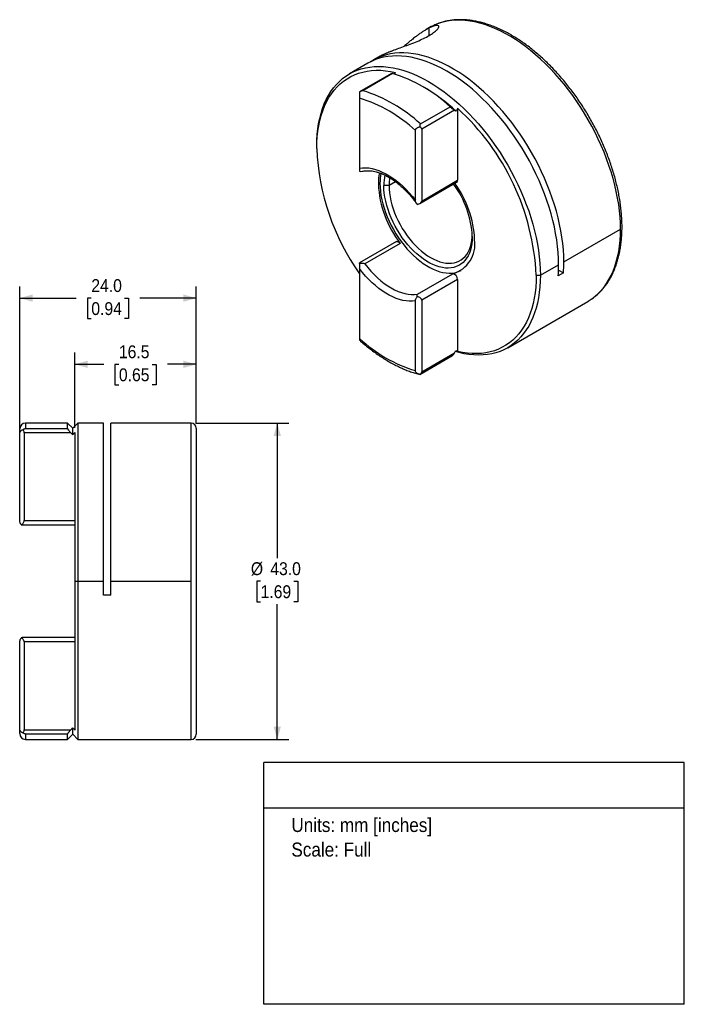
# Model space of a CAD drawing. Header units: millimetres. Extents: x 3 to 216, y 0 to 136.
# Tile 2 of 2: x 126 to 216, y 0 to 134. Entities that reach past the tile are written whole.
import ezdxf
from ezdxf.enums import TextEntityAlignment as Align

# ---------------------------------------------------------------- set-up
doc = ezdxf.new("R2010")
doc.units = ezdxf.units.MM
doc.header["$LTSCALE"] = 0.5
doc.linetypes.add('SLD-Solid', pattern=[0])
doc.layers.add('DIMENSIONS', color=140, linetype='SLD-Solid', lineweight=25)
doc.layers.add('TEXT', color=140, linetype='SLD-Solid', lineweight=25)
doc.layers.add('SLD-DEFPOINTS', color=7, linetype='Continuous', plot=False)
doc.layers.get('SLD-DEFPOINTS').off()
doc.styles.add('SLDTEXTSTYLE0', font='GOTHIC.TTF', dxfattribs={"width": 0.913})
doc.dimstyles.new('SLDDIMSTYLE1', dxfattribs={"dimtxt": 1.75, "dimasz": 1.75, "dimexe": 0, "dimexo": 0.0625, "dimgap": 0.4375, "dimtad": 0, "dimtih": 1, "dimtoh": 1, "dimdec": 1, "dimrnd": 1e-09, "dimzin": 4, "dimdsep": 46, "dimtxsty": 'SLDTEXTSTYLE0', "dimsah": 1, "dimcen": 0.09, "dimadec": 0, "dimazin": 1, "dimtfac": 1, "dimtdec": 1, "dimtofl": 0, "dimtmove": 0, "dimatfit": 3, "dimfxl": 0, "dimfrac": 2, "dimtolj": 1, "dimtzin": 12, "dimarcsym": 0})
doc.dimstyles.new('SLDDIMSTYLE2', dxfattribs={"dimtxt": 1.75, "dimasz": 1.75, "dimexe": 0, "dimexo": 0.0625, "dimgap": 0.4375, "dimtad": 0, "dimtih": 1, "dimtoh": 1, "dimdec": 1, "dimrnd": 1e-09, "dimzin": 12, "dimdsep": 46, "dimtxsty": 'SLDTEXTSTYLE0', "dimsah": 1, "dimcen": 0.09, "dimadec": 0, "dimazin": 3, "dimtfac": 1, "dimtdec": 1, "dimtofl": 0, "dimtmove": 0, "dimatfit": 3, "dimfxl": 0, "dimfrac": 2, "dimtolj": 1, "dimtzin": 12, "dimarcsym": 0})

# ---------------------------------------------------------------- blocks, each defined once
blk = doc.blocks.new('SW_NOTE_0')
at = {"layer": 'TEXT', "color": 0, "insert": (0, 2.43), "char_height": 1.905, "attachment_point": 1, "style": 'SLDTEXTSTYLE0'}
blk.add_mtext('Units: mm [inches]', dxfattribs=at)
blk = doc.blocks.new('SW_NOTE_0_1')
at = {"layer": 'TEXT', "color": 0, "insert": (0, 2.43), "char_height": 1.905, "attachment_point": 1, "style": 'SLDTEXTSTYLE0'}
blk.add_mtext('Scale: Full', dxfattribs=at)
blk = doc.blocks.new('Block1')
at = {"layer": 'TEXT'}
for p, q in [((215.9, 32.88), (158.75, 32.88)), ((158.75, 0), (158.75, 32.88)), ((215.9, 0), (215.9, 32.88)), ((158.75, 26.7), (215.9, 26.7)), ((215.9, 0), (158.75, 0))]:
    blk.add_line(p, q, dxfattribs=at)
at = {"layer": 'TEXT', "color": 140}
for name, p in [('SW_NOTE_0', (162.49, 22.9)), ('SW_NOTE_0_1', (162.49, 19.56))]:
    blk.add_blockref(name, p, dxfattribs=at)
at = {"layer": 'TEXT', "color": 140, "style": 'SLDTEXTSTYLE0', "width": 0.913, "flags": 2}
for tag, height, p in [('AUTOATTR0', 2.12, (179.45, 28.35)), ('AUTOATTR1_0', 2.38, (166.91, 14.94)), ('AUTOATTR1_1', 2.38, (164.9, 11.86)), ('AUTOATTR1_2', 2.38, (167.63, 8.78))]:
    blk.add_attdef(tag, text='', height=height, dxfattribs=at).set_placement(p, align=Align.BOTTOM_LEFT)
blk = doc.blocks.new('_D_1')
at = {"layer": 'DIMENSIONS'}
for p, q in [((149.49, 79.01), (162.15, 79.01)), ((160.57, 79.01), (160.57, 60.65)), ((158.3, 57.51), (157.77, 57.51)), ((157.77, 57.51), (157.77, 54.73)), ((162.83, 57.51), (163.36, 57.51)), ((163.36, 57.51), (163.36, 54.73)), ((157.77, 54.73), (158.3, 54.73)), ((160.57, 36.01), (160.57, 54.38)), ((163.36, 54.73), (162.83, 54.73)), ((149.49, 36.01), (162.15, 36.01))]:
    blk.add_line(p, q, dxfattribs=at)
for points in [[(160.57, 79.01), (160.07, 77.26), (161.07, 77.26)], [(160.57, 36.01), (161.07, 37.76), (160.07, 37.76)]]:
    blk.add_solid(points, dxfattribs=at)
at = {"layer": 'DIMENSIONS', "char_height": 1.75, "attachment_point": 1, "style": 'SLDTEXTSTYLE0'}
for s, insert in [('%%c', (156.98, 60.1)), ('43.0', (159.62, 60.1)), ('1.69', (158.3, 56.97))]:
    blk.add_mtext(s, dxfattribs=dict(at, insert=insert))
blk = doc.blocks.new('_D_2')
at = {"layer": 'DIMENSIONS'}
for p, q in [((133.06, 78.39), (133.06, 88.6)), ((149.56, 78.95), (149.56, 88.6)), ((133.06, 87.01), (136.98, 87.01)), ((149.56, 87.01), (145.64, 87.01)), ((139.04, 87), (138.51, 87)), ((138.51, 87), (138.51, 84.22)), ((143.57, 87), (144.1, 87)), ((144.1, 87), (144.1, 84.22)), ((138.51, 84.22), (139.04, 84.22)), ((144.1, 84.22), (143.57, 84.22))]:
    blk.add_line(p, q, dxfattribs=at)
for points in [[(133.06, 87.01), (134.81, 86.51), (134.81, 87.51)], [(149.56, 87.01), (147.81, 87.51), (147.81, 86.51)]]:
    blk.add_solid(points, dxfattribs=at)
at = {"layer": 'DIMENSIONS', "char_height": 1.75, "attachment_point": 1, "style": 'SLDTEXTSTYLE0'}
for s, insert in [('16.5', (139.04, 89.59)), ('0.65', (139.04, 86.46))]:
    blk.add_mtext(s, dxfattribs=dict(at, insert=insert))
blk = doc.blocks.new('_D_3')
at = {"layer": 'DIMENSIONS'}
for p, q in [((125.56, 78.14), (125.56, 97.6)), ((149.56, 78.95), (149.56, 97.6)), ((125.56, 96.01), (133.23, 96.01)), ((135.29, 96), (134.76, 96)), ((134.76, 96), (134.76, 93.22)), ((139.82, 96), (140.35, 96)), ((140.35, 96), (140.35, 93.22)), ((149.56, 96.01), (141.89, 96.01)), ((134.76, 93.22), (135.29, 93.22)), ((140.35, 93.22), (139.82, 93.22))]:
    blk.add_line(p, q, dxfattribs=at)
for points in [[(125.56, 96.01), (127.31, 95.51), (127.31, 96.51)], [(149.56, 96.01), (147.81, 96.51), (147.81, 95.51)]]:
    blk.add_solid(points, dxfattribs=at)
at = {"layer": 'DIMENSIONS', "char_height": 1.75, "attachment_point": 1, "style": 'SLDTEXTSTYLE0'}
for s, insert in [('24.0', (135.29, 98.59)), ('0.94', (135.29, 95.46))]:
    blk.add_mtext(s, dxfattribs=dict(at, insert=insert))

msp = doc.modelspace()

# ---------------------------------------------------------------- linework, layer by layer
for p, q in [((181.28, 132.79), (180.83, 132.54)), ((181.21, 131.71), (181.21, 132.74)), ((174.51, 128.89), (173.57, 128.34)), ((174.51, 128.89), (174.84, 129.07)), ((172.86, 127.94), (170.39, 126.51)), ((176.11, 126.56), (171.76, 124.04)), ((176.24, 126.54), (172.21, 124.21)), ((180.65, 124.58), (180.15, 124.87)), ((171.75, 123.18), (171.75, 113.69)), ((180.02, 119.7), (184.05, 122.03)), ((184.68, 121.55), (180.2, 118.96)), ((185.08, 121.81), (185.08, 112.03)), ((179.35, 109.31), (179.35, 118.79)), ((180.2, 118.96), (180.2, 109.21)), ((165.94, 116.34), (165.94, 116.66)), ((174.53, 111.62), (174.31, 111.5)), ((175.76, 111.32), (175.06, 111.32)), ((176.65, 111.83), (175.76, 111.32)), ((179.94, 108.86), (184.95, 111.76)), ((180.2, 109.21), (185.08, 112.03)), ((199.52, 100.95), (207.23, 105.4)), ((176.76, 103.69), (171.75, 100.8)), ((177.29, 103.45), (172.48, 100.68)), ((196.34, 99.11), (198.82, 100.54)), ((171.75, 100.02), (171.75, 90.53)), ((179.61, 96.56), (184.42, 99.33)), ((195.78, 99.11), (196.34, 99.11)), ((199.46, 99.43), (198.76, 99.02)), ((198.8, 99.81), (199.46, 99.43)), ((185.08, 98.54), (180.2, 95.73)), ((185.08, 98.54), (185.08, 88.76)), ((179.35, 86.15), (179.35, 95.63)), ((180.2, 95.73), (180.2, 85.98)), ((191.89, 89.27), (202.78, 95.55)), ((180.2, 85.98), (184.68, 88.57)), ((179.95, 85.63), (184.31, 88.15)), ((132.06, 79.01), (126.36, 79.01)), ((126.36, 79.01), (126.36, 78.29)), ((132.76, 78.31), (132.06, 79.01)), ((132.06, 78.29), (132.06, 79.01)), ((133.46, 79.01), (132.76, 78.31)), ((136.96, 79.01), (133.46, 79.01)), ((133.46, 79.01), (133.46, 57.51)), ((136.96, 57.51), (136.96, 79.01)), ((148.86, 79.01), (137.96, 79.01)), ((137.96, 57.51), (137.96, 79.01)), ((148.86, 57.51), (148.86, 79.01)), ((125.56, 77.5), (125.56, 78.21)), ((132.49, 77.71), (126.16, 77.71)), ((126.16, 77.71), (126.16, 65.77)), ((126.36, 78.29), (132.06, 78.29)), ((132.76, 77.44), (132.76, 78.31)), ((133.06, 77.75), (133.06, 57.51)), ((149.56, 78.31), (149.56, 36.71)), ((125.56, 65.89), (125.56, 77.5)), ((126.16, 65.77), (133.06, 65.77)), ((125.9, 65.18), (125.74, 65.2)), ((125.74, 65.2), (125.9, 65.18)), ((125.9, 65.17), (133.06, 65.17)), ((133.06, 57.51), (133.06, 37.28)), ((133.06, 57.51), (133.46, 57.51)), ((133.46, 57.51), (136.96, 57.51)), ((133.46, 57.51), (133.46, 36.01)), ((136.96, 55.61), (136.96, 57.51)), ((137.96, 55.61), (137.96, 57.51)), ((137.96, 57.51), (148.86, 57.51)), ((148.86, 36.01), (148.86, 57.51)), ((137.96, 55.61), (136.96, 55.61)), ((125.74, 49.83), (125.9, 49.84)), ((125.9, 49.84), (125.74, 49.83)), ((133.06, 49.86), (125.9, 49.86)), ((125.56, 37.52), (125.56, 49.14)), ((126.16, 49.26), (126.16, 37.31)), ((133.06, 49.26), (126.16, 49.26)), ((125.56, 36.81), (125.56, 37.52)), ((132.76, 36.71), (132.76, 37.59)), ((126.16, 37.31), (132.49, 37.31)), ((132.06, 36.73), (126.36, 36.73)), ((126.36, 36.73), (126.36, 36.01)), ((132.06, 36.01), (132.06, 36.73)), ((132.06, 36.01), (132.76, 36.71)), ((132.76, 36.71), (133.46, 36.01)), ((126.36, 36.01), (132.06, 36.01)), ((133.46, 36.01), (148.86, 36.01))]:
    msp.add_line(p, q)
at = {"flags": 128}
for points in [[(181.74, 133.04), (181.5, 132.92), (181.28, 132.79)], [(207.23, 105.4), (207.21, 106.21), (207.17, 107.04), (207.09, 107.88), (206.98, 108.74), (206.83, 109.61), (206.66, 110.49), (206.46, 111.38), (206.22, 112.27), (205.96, 113.16), (205.66, 114.06), (205.34, 114.96), (204.99, 115.86), (204.62, 116.75), (204.21, 117.64), (203.78, 118.52), (203.33, 119.39), (202.85, 120.25), (202.35, 121.1), (201.83, 121.93), (201.29, 122.75), (200.73, 123.55), (200.15, 124.33), (199.55, 125.09), (198.94, 125.82), (198.31, 126.53), (197.67, 127.22), (197.02, 127.88), (196.36, 128.5), (195.68, 129.1), (195, 129.67), (194.32, 130.21), (193.63, 130.71), (192.94, 131.17), (192.24, 131.61), (191.54, 132), (190.85, 132.36), (190.16, 132.68), (189.47, 132.96), (188.78, 133.2), (188.11, 133.4), (187.44, 133.56), (186.78, 133.68), (186.13, 133.76), (185.5, 133.8), (184.88, 133.79), (184.27, 133.75), (183.68, 133.67), (183.11, 133.54), (182.55, 133.37), (182.02, 133.17), (181.74, 133.04)], [(198.82, 100.54), (198.8, 101.36), (198.75, 102.2), (198.67, 103.05), (198.56, 103.92), (198.41, 104.79), (198.24, 105.68), (198.03, 106.57), (197.79, 107.47), (197.52, 108.38), (197.22, 109.29), (196.89, 110.19), (196.54, 111.1), (196.16, 112), (195.74, 112.89), (195.31, 113.78), (194.85, 114.66), (194.36, 115.52), (193.85, 116.38), (193.33, 117.22), (192.77, 118.04), (192.2, 118.84), (191.62, 119.62), (191.01, 120.38), (190.39, 121.12), (189.75, 121.83), (189.1, 122.52), (188.44, 123.17), (187.77, 123.8), (187.09, 124.4), (186.41, 124.96), (185.71, 125.49), (185.02, 125.99), (184.31, 126.45), (183.61, 126.87), (182.91, 127.26), (182.21, 127.61), (181.51, 127.92), (180.82, 128.19), (180.13, 128.42), (179.45, 128.6), (178.78, 128.75), (178.12, 128.86), (177.47, 128.92), (176.84, 128.94), (176.22, 128.92), (175.61, 128.86), (175.02, 128.76), (174.45, 128.62), (173.9, 128.43), (173.37, 128.2), (172.86, 127.94)], [(199.52, 100.95), (199.51, 101.76), (199.46, 102.59), (199.38, 103.44), (199.27, 104.29), (199.13, 105.16), (198.95, 106.04), (198.75, 106.93), (198.51, 107.82), (198.25, 108.71), (197.96, 109.61), (197.63, 110.51), (197.28, 111.41), (196.91, 112.3), (196.5, 113.19), (196.08, 114.07), (195.62, 114.94), (195.14, 115.8), (194.64, 116.65), (194.12, 117.48), (193.58, 118.3), (193.02, 119.1), (192.44, 119.88), (191.84, 120.64), (191.23, 121.37), (190.6, 122.08), (189.96, 122.77), (189.31, 123.43), (188.65, 124.06), (187.98, 124.65), (187.3, 125.22), (186.61, 125.76), (185.92, 126.26), (185.23, 126.72), (184.53, 127.16), (183.84, 127.55), (183.14, 127.91), (182.45, 128.23), (181.76, 128.51), (181.08, 128.75), (180.4, 128.95), (179.73, 129.11), (179.07, 129.23), (178.43, 129.31), (177.79, 129.35), (177.17, 129.35), (176.56, 129.3), (175.97, 129.22), (175.4, 129.09), (174.84, 128.92), (174.31, 128.72), (173.8, 128.47), (173.31, 128.18), (173.22, 128.13)], [(165.94, 116.66), (165.95, 117.47), (166, 118.25), (166.08, 119.01), (166.19, 119.74), (166.34, 120.45), (166.52, 121.13), (166.72, 121.79), (166.96, 122.41), (167.23, 123.01), (167.53, 123.57), (167.86, 124.1), (168.21, 124.59), (168.6, 125.05), (169.01, 125.47), (169.44, 125.86), (169.9, 126.2), (170.39, 126.51), (170.9, 126.77), (171.43, 127), (171.98, 127.19), (172.55, 127.33), (173.13, 127.43), (173.74, 127.5), (174.36, 127.51), (175, 127.49), (175.65, 127.43), (176.31, 127.32), (176.98, 127.18), (177.66, 126.99), (178.34, 126.76), (179.04, 126.49), (179.74, 126.18), (180.44, 125.83), (181.14, 125.44), (181.84, 125.02), (182.54, 124.56), (183.24, 124.06), (183.93, 123.53), (184.62, 122.97), (185.3, 122.37), (185.97, 121.74), (186.63, 121.09), (187.28, 120.4), (187.91, 119.69), (188.54, 118.95), (189.14, 118.19), (189.73, 117.41), (190.3, 116.61), (190.85, 115.79), (191.38, 114.95), (191.89, 114.1), (192.37, 113.23), (192.83, 112.35), (193.27, 111.46), (193.68, 110.57), (194.06, 109.67), (194.42, 108.76), (194.75, 107.86), (195.05, 106.95), (195.31, 106.05), (195.55, 105.15), (195.76, 104.25), (195.94, 103.36), (196.08, 102.49), (196.19, 101.62), (196.28, 100.77), (196.32, 99.93), (196.34, 99.11)], [(165.94, 116.34), (165.95, 117.15), (166, 117.93), (166.09, 118.7), (166.2, 119.44), (166.35, 120.15), (166.54, 120.84), (166.75, 121.49), (167, 122.12), (167.28, 122.71), (167.59, 123.27), (167.93, 123.79), (168.3, 124.28), (168.7, 124.73), (169.12, 125.14), (169.57, 125.51), (170.05, 125.84), (170.55, 126.13), (171.08, 126.38), (171.62, 126.59), (172.19, 126.75), (172.78, 126.87), (173.38, 126.95), (174, 126.98), (174.64, 126.98), (175.29, 126.92), (175.96, 126.83), (176.63, 126.69)], [(171.75, 113.69), (172.16, 113.74), (172.58, 113.74), (173.02, 113.71), (173.46, 113.63), (173.92, 113.51), (174.38, 113.35), (174.85, 113.15), (175.32, 112.92), (175.79, 112.65), (176.26, 112.34), (176.73, 112), (177.19, 111.62), (177.64, 111.21), (178.09, 110.78), (178.52, 110.31), (178.94, 109.82), (179.35, 109.31)], [(174.53, 111.62), (174.54, 111.09), (174.59, 110.53), (174.67, 109.97), (174.78, 109.39), (174.92, 108.81), (175.09, 108.22), (175.29, 107.63), (175.52, 107.05), (175.78, 106.46), (176.06, 105.88), (176.36, 105.32), (176.69, 104.76), (177.04, 104.22), (177.41, 103.7), (177.8, 103.19), (178.2, 102.71), (178.62, 102.26), (179.05, 101.83), (179.48, 101.43), (179.93, 101.06), (180.38, 100.73), (180.84, 100.43), (181.3, 100.17), (181.75, 99.94), (182.2, 99.75), (182.65, 99.6), (183.09, 99.5), (183.52, 99.43), (183.93, 99.4), (184.34, 99.42), (184.72, 99.47), (185.09, 99.57), (185.44, 99.71), (185.58, 99.78)], [(187.08, 104.38), (187.06, 103.88), (187.01, 103.4), (186.93, 102.95), (186.82, 102.52), (186.68, 102.13), (186.51, 101.76), (186.31, 101.42), (186.08, 101.12), (185.82, 100.86), (185.54, 100.63), (185.24, 100.44), (184.91, 100.29), (184.56, 100.18), (184.2, 100.12), (183.82, 100.09), (183.42, 100.1), (183.01, 100.16), (182.59, 100.25), (182.16, 100.39), (181.72, 100.57), (181.29, 100.78), (180.85, 101.04), (180.41, 101.33), (179.98, 101.65), (179.55, 102.01), (179.13, 102.4), (178.72, 102.82), (178.32, 103.26), (177.94, 103.73), (177.57, 104.22), (177.22, 104.73), (176.9, 105.26), (176.59, 105.8), (176.31, 106.35), (176.05, 106.91), (175.83, 107.48), (175.63, 108.04), (175.45, 108.61), (175.31, 109.17), (175.2, 109.72), (175.12, 110.27), (175.07, 110.8), (175.06, 111.32)], [(175.76, 111.32), (175.78, 110.82), (175.83, 110.31), (175.91, 109.78), (176.02, 109.25), (176.16, 108.7), (176.32, 108.16), (176.52, 107.61), (176.75, 107.07), (177, 106.53), (177.27, 106), (177.57, 105.48), (177.89, 104.98), (178.23, 104.49), (178.59, 104.03), (178.97, 103.58), (179.35, 103.16), (179.75, 102.77), (180.16, 102.41), (180.58, 102.08), (181, 101.78), (181.42, 101.52), (181.84, 101.29), (182.26, 101.11), (182.68, 100.96), (183.09, 100.85), (183.49, 100.78), (183.88, 100.75), (184.25, 100.76), (184.61, 100.81), (184.95, 100.91), (185.27, 101.04), (185.57, 101.21), (185.84, 101.43), (186.09, 101.67), (186.32, 101.96), (186.52, 102.27), (186.69, 102.62), (186.83, 103.01), (186.94, 103.41), (187.01, 103.85), (187.06, 104.31), (187.08, 104.59)], [(203.25, 95.85), (203.33, 95.91), (203.78, 96.26), (204.21, 96.64), (204.62, 97.06), (204.99, 97.52), (205.34, 98.01), (205.66, 98.54), (205.96, 99.1), (206.22, 99.69), (206.46, 100.31), (206.66, 100.96), (206.83, 101.64), (206.98, 102.35), (207.09, 103.08), (207.17, 103.83), (207.21, 104.6), (207.23, 105.4)], [(176.76, 103.69), (176.76, 103.7), (176.86, 103.72), (176.96, 103.71), (177.07, 103.65), (177.19, 103.57), (177.29, 103.45)], [(172.48, 100.68), (172.89, 100.16), (173.31, 99.67), (173.74, 99.21), (174.19, 98.78), (174.64, 98.38), (175.11, 98.02), (175.58, 97.69), (176.05, 97.4), (176.52, 97.14), (176.99, 96.93), (177.45, 96.76), (177.91, 96.63), (178.35, 96.55), (178.79, 96.51), (179.21, 96.51), (179.61, 96.56)], [(179.35, 95.63), (178.94, 95.59), (178.52, 95.58), (178.09, 95.62), (177.64, 95.7), (177.19, 95.82), (176.73, 95.97), (176.26, 96.17), (175.79, 96.41), (175.32, 96.68), (174.85, 96.99), (174.38, 97.33), (173.92, 97.71), (173.46, 98.11), (173.02, 98.55), (172.58, 99.01), (172.16, 99.5), (171.75, 100.02)], [(196.34, 99.11), (196.32, 98.31), (196.28, 97.53), (196.19, 96.77), (196.08, 96.04), (195.94, 95.33), (195.76, 94.64), (195.55, 93.99), (195.31, 93.36), (195.05, 92.77), (194.75, 92.21), (194.42, 91.68), (194.06, 91.18), (193.68, 90.73), (193.27, 90.3), (192.83, 89.92), (192.37, 89.57), (191.89, 89.27), (191.38, 89), (190.85, 88.77), (190.3, 88.59), (189.73, 88.44), (189.14, 88.34), (188.54, 88.28), (187.91, 88.26), (187.28, 88.28), (186.63, 88.35), (185.97, 88.45), (185.3, 88.6), (184.79, 88.74)], [(195.78, 99.11), (195.76, 98.3), (195.71, 97.51), (195.62, 96.75), (195.51, 96.01), (195.36, 95.3), (195.17, 94.61), (194.96, 93.95), (194.71, 93.33), (194.43, 92.74), (194.12, 92.18), (193.78, 91.66), (193.41, 91.17), (193.01, 90.72), (192.59, 90.31), (192.14, 89.94), (191.66, 89.61), (191.16, 89.32), (190.64, 89.07), (190.09, 88.86), (189.52, 88.7), (188.93, 88.58), (188.33, 88.5), (187.71, 88.46), (187.07, 88.47), (186.42, 88.53), (185.75, 88.62), (185.08, 88.76)], [(202.78, 95.55), (202.85, 95.6), (203.25, 95.85)]]:
    msp.add_lwpolyline(points, dxfattribs=at)
for centre, radius, start, end in [((170.47, 107.53), 19.87, 46.8814, 73.124), ((168.55, 103.98), 23.89, 46.9265, 59.5787), ((166.25, 104.87), 19.12, 46.7486, 73.2568), ((166.21, 104.79), 20.33, 47.1856, 72.8198), ((162.86, 97.47), 32.96, 2.8561, 47.6108), ((197.57, 117.66), 31.66, 182.3869, 215.3819), ((181.52, 111.56), 7.21, 168.092, 180.4546), ((182, 111.66), 7.47, 169.8562, 180.2828), ((181.8, 111.36), 6.74, 168.1962, 180.3464), ((188.34, 112.11), 14.04, 182.4914, 218.0758), ((182.27, 111.35), 6.51, 170.8979, 180.2713), ((174.21, 103.82), 12.88, 2.5008, 36.7207), ((173.45, 103.35), 13.96, 2.4482, 36.2812), ((184.78, 112), 0.3, 305.4823, 5.8299), ((183.28, 103.34), 4.16, 285.9499, 8.4318), ((179.88, 100.52), 18.94, 355.4577, 0.0518), ((180.58, 100.93), 18.94, 355.4577, 0.0518), ((184.3, 98.57), 0.772, 358.0921, 81.3412), ((184.86, 104.46), 19.12, 226.7486, 253.2568), ((126.36, 78.21), 0.8, 90, 180), ((148.86, 78.31), 0.7, 360, 90), ((126.36, 36.81), 0.8, 180, 270), ((148.86, 36.71), 0.7, 270, 0)]:
    msp.add_arc(centre, radius, start, end)
for points, knots in [([(174.84, 129.07), (174.89, 129.09), (174.98, 129.14), (175.13, 129.2), (175.28, 129.27), (175.43, 129.34), (175.59, 129.41), (175.75, 129.47), (175.91, 129.54), (176.27, 129.68), (176.85, 129.89), (177.72, 130.21), (178.64, 130.54), (179.58, 130.91), (180.46, 131.3), (181.23, 131.71), (181.85, 132.11), (182.29, 132.48), (182.52, 132.78), (182.55, 132.99), (182.4, 133.1), (182.16, 133.09), (181.91, 133.03), (181.7, 132.96), (181.47, 132.87), (181.3, 132.78), (181.21, 132.74)], [0, 0, 0, 0, 0.01668, 0.033049, 0.049112, 0.06487, 0.080328, 0.095488, 0.110356, 0.124934, 0.189, 0.249834, 0.313924, 0.376375, 0.438001, 0.499652, 0.561447, 0.623215, 0.685809, 0.750052, 0.811101, 0.875417, 0.904781, 0.935314, 0.967045, 1, 1, 1, 1]), ([(181.21, 132.74), (181.16, 132.72), (181.07, 132.67), (180.93, 132.59), (180.78, 132.51), (180.61, 132.41), (180.44, 132.3), (180.26, 132.18), (180.06, 132.05), (179.88, 131.92), (179.71, 131.79), (179.54, 131.67), (179.33, 131.51), (179.1, 131.33), (178.87, 131.15), (178.66, 130.98), (178.48, 130.83), (178.28, 130.65), (178.05, 130.46), (177.87, 130.3), (177.79, 130.23)], [0, 0, 0, 0, 0.046299, 0.094682, 0.145153, 0.197719, 0.252384, 0.309152, 0.368027, 0.429013, 0.470182, 0.519834, 0.577967, 0.644582, 0.712598, 0.770963, 0.819678, 0.858742, 0.93776, 1, 1, 1, 1]), ([(203.28, 95.87), (203.29, 95.88), (203.46, 95.99), (203.76, 96.23), (204.19, 96.59), (204.59, 96.99), (204.97, 97.43), (205.32, 97.89), (205.65, 98.38), (205.95, 98.91), (206.22, 99.46), (206.47, 100.05), (206.69, 100.66), (206.89, 101.29), (207.05, 101.95), (207.19, 102.63), (207.29, 103.34), (207.37, 104.06), (207.42, 104.81), (207.44, 105.57), (207.43, 106.34), (207.39, 107.13), (207.32, 107.94), (207.22, 108.75), (207.1, 109.58), (206.94, 110.41), (206.76, 111.25), (206.55, 112.1), (206.32, 112.94), (206.05, 113.8), (205.76, 114.65), (205.45, 115.5), (205.11, 116.34), (204.74, 117.19), (204.36, 118.03), (203.95, 118.86), (203.51, 119.68), (203.06, 120.49), (202.59, 121.29), (202.09, 122.08), (201.58, 122.85), (201.05, 123.61), (200.5, 124.35), (199.94, 125.07), (199.36, 125.77), (198.77, 126.44), (198.17, 127.1), (197.55, 127.73), (196.93, 128.34), (196.29, 128.92), (195.65, 129.47), (195, 130), (194.34, 130.49), (193.68, 130.96), (193.01, 131.39), (192.34, 131.79), (191.68, 132.16), (191.01, 132.49), (190.34, 132.79), (189.67, 133.05), (189.01, 133.28), (188.35, 133.47), (187.7, 133.63), (187.06, 133.74), (186.43, 133.82), (185.8, 133.86), (185.19, 133.87), (184.6, 133.83), (184.01, 133.76), (183.44, 133.65), (182.89, 133.5), (182.36, 133.32), (181.99, 133.16), (181.79, 133.06), (181.77, 133.05)], [0, 0, 0, 0, 0.001048, 0.014906, 0.028776, 0.04267, 0.0566, 0.070573, 0.084595, 0.098667, 0.112788, 0.126956, 0.141164, 0.155408, 0.16968, 0.183974, 0.198286, 0.212608, 0.226938, 0.241272, 0.255606, 0.269939, 0.284269, 0.298594, 0.312916, 0.327232, 0.341544, 0.35585, 0.370152, 0.38445, 0.398744, 0.413034, 0.427321, 0.441605, 0.455888, 0.470168, 0.484448, 0.498727, 0.513005, 0.527284, 0.541564, 0.555846, 0.570129, 0.584414, 0.598702, 0.612994, 0.627289, 0.641589, 0.655893, 0.670203, 0.684518, 0.698839, 0.713165, 0.727498, 0.741836, 0.756179, 0.770526, 0.784876, 0.799227, 0.813576, 0.827918, 0.84225, 0.856567, 0.870862, 0.885129, 0.899361, 0.913552, 0.927696, 0.941789, 0.95583, 0.969819, 0.983762, 0.997666, 1, 1, 1, 1]), ([(176.12, 126.55), (176.12, 126.55), (176.12, 126.56), (176.17, 126.56), (176.22, 126.54), (176.24, 126.54)], [0, 0, 0, 0, 0.299231, 0.655151, 1, 1, 1, 1]), ([(172.21, 124.21), (172.18, 124.2), (172.11, 124.19), (172.02, 124.16), (171.94, 124.13), (171.87, 124.1), (171.81, 124.07), (171.77, 124.05), (171.75, 124.04)], [0, 0, 0, 0, 0.216264, 0.412677, 0.589236, 0.745954, 0.88286, 1, 1, 1, 1]), ([(171.75, 124.04), (171.75, 124.01), (171.75, 123.96), (171.75, 123.88), (171.75, 123.8), (171.75, 123.72), (171.75, 123.61), (171.75, 123.47), (171.75, 123.31), (171.75, 123.22), (171.75, 123.18)], [0, 0, 0, 0, 0.112705, 0.218628, 0.318154, 0.41174, 0.49993, 0.67072, 0.8351, 1, 1, 1, 1]), ([(184.05, 122.03), (184.07, 122.02), (184.09, 121.99), (184.14, 121.96), (184.18, 121.92), (184.24, 121.87), (184.31, 121.81), (184.43, 121.72), (184.53, 121.65), (184.62, 121.59), (184.66, 121.56), (184.68, 121.55)], [0, 0, 0, 0, 0.061694, 0.123388, 0.186084, 0.250736, 0.372164, 0.500838, 0.750065, 0.873387, 1, 1, 1, 1]), ([(179.35, 118.79), (179.35, 118.82), (179.35, 118.86), (179.37, 118.92), (179.4, 118.98), (179.43, 119.04), (179.48, 119.09), (179.55, 119.15), (179.66, 119.21), (179.8, 119.27), (179.91, 119.29), (179.97, 119.3)], [0, 0, 0, 0, 0.083011, 0.16505, 0.246962, 0.329616, 0.413875, 0.50057, 0.650302, 0.816067, 1, 1, 1, 1]), ([(179.97, 119.3), (179.97, 119.32), (179.98, 119.37), (179.99, 119.44), (180, 119.52), (180.01, 119.61), (180.02, 119.67), (180.02, 119.7)], [0, 0, 0, 0, 0.151729, 0.318137, 0.499281, 0.707182, 1, 1, 1, 1]), ([(180.2, 118.96), (180.2, 119.02), (180.18, 119.09), (180.1, 119.2), (180.04, 119.26), (179.97, 119.3)], [0, 0, 0, 0, 0.5, 0.5, 1, 1, 1, 1]), ([(171.75, 113.69), (171.75, 113.67), (171.75, 113.63), (171.75, 113.56), (171.75, 113.5), (171.75, 113.43), (171.75, 113.35), (171.75, 113.3), (171.75, 113.28)], [0, 0, 0, 0, 0.112194, 0.232775, 0.362213, 0.50085, 0.733852, 1, 1, 1, 1]), ([(171.75, 113.28), (171.88, 113.25), (172.05, 113.22), (172.21, 113.27), (172.25, 113.28)], [0, 0, 0, 0, 0.74566, 1, 1, 1, 1]), ([(172.25, 113.27), (172.35, 113.29), (172.56, 113.32), (172.91, 113.34), (173.27, 113.32), (173.65, 113.27), (174.03, 113.18), (174.43, 113.06), (174.83, 112.9), (175.24, 112.72), (175.66, 112.49), (176.08, 112.24), (176.49, 111.96), (176.91, 111.64), (177.33, 111.29), (177.74, 110.92), (178.14, 110.52), (178.53, 110.1), (178.92, 109.65), (179.25, 109.23), (179.45, 108.94), (179.54, 108.83)], [0, 0, 0, 0, 0.052068, 0.107882, 0.162764, 0.216921, 0.270566, 0.323874, 0.376984, 0.429993, 0.48297, 0.53595, 0.588963, 0.642028, 0.695156, 0.748348, 0.801604, 0.854919, 0.908285, 0.961697, 1, 1, 1, 1]), ([(179.6, 108.75), (179.58, 108.78), (179.53, 108.84), (179.47, 108.93), (179.42, 109.02), (179.38, 109.12), (179.35, 109.22), (179.35, 109.28), (179.35, 109.31)], [0, 0, 0, 0, 0.181299, 0.347845, 0.499691, 0.682269, 0.848721, 1, 1, 1, 1]), ([(179.6, 108.75), (179.76, 108.78), (179.92, 108.84), (180.09, 108.97), (180.13, 109.02), (180.18, 109.11), (180.2, 109.17), (180.2, 109.21)], [0, 0, 0, 0, 0.5, 0.5, 0.75, 0.75, 1, 1, 1, 1]), ([(171.75, 100.73), (171.75, 100.76), (171.75, 100.81), (171.75, 100.8), (171.75, 100.79)], [0, 0, 0, 0, 0.743925, 1, 1, 1, 1]), ([(172.48, 100.68), (172.44, 100.68), (172.38, 100.7), (172.28, 100.71), (172.2, 100.73), (172.1, 100.74), (171.99, 100.74), (171.87, 100.74), (171.79, 100.73), (171.75, 100.73)], [0, 0, 0, 0, 0.1571016, 0.2925995, 0.406511, 0.4988275, 0.6837606, 0.8506548, 1, 1, 1, 1]), ([(171.75, 100.73), (171.75, 100.68), (171.75, 100.6), (171.75, 100.47), (171.75, 100.35), (171.75, 100.23), (171.75, 100.11), (171.75, 100.05), (171.75, 100.02)], [0, 0, 0, 0, 0.181299, 0.347845, 0.499691, 0.682269, 0.848721, 1, 1, 1, 1]), ([(179.6, 96.2), (179.6, 96.22), (179.59, 96.26), (179.59, 96.32), (179.58, 96.37), (179.58, 96.43), (179.59, 96.5), (179.6, 96.54), (179.61, 96.56)], [0, 0, 0, 0, 0.11043, 0.23066, 0.360925, 0.501406, 0.707548, 1, 1, 1, 1]), ([(179.35, 95.63), (179.35, 95.65), (179.35, 95.7), (179.37, 95.77), (179.39, 95.85), (179.43, 95.95), (179.5, 96.06), (179.57, 96.15), (179.6, 96.2)], [0, 0, 0, 0, 0.112194, 0.232775, 0.362213, 0.50085, 0.733852, 1, 1, 1, 1]), ([(180.2, 95.73), (180.2, 95.78), (180.18, 95.83), (180.13, 95.93), (180.09, 95.97), (179.92, 96.1), (179.76, 96.17), (179.6, 96.2)], [0, 0, 0, 0, 0.25, 0.25, 0.5, 0.5, 1, 1, 1, 1]), ([(171.75, 90.53), (171.75, 90.5), (171.75, 90.44), (171.75, 90.37), (171.75, 90.32), (171.75, 90.29), (171.75, 90.3), (171.75, 90.3)], [0, 0, 0, 0, 0.210666, 0.419216, 0.630599, 0.849721, 1, 1, 1, 1]), ([(171.75, 90.29), (171.8, 90.25), (172.06, 90.01), (172.55, 89.61), (173.2, 89.09), (173.86, 88.59), (174.52, 88.13), (175.19, 87.71), (175.86, 87.31), (176.53, 86.95), (177.2, 86.62), (177.87, 86.32), (178.53, 86.06), (179.19, 85.85), (179.62, 85.72), (179.83, 85.67), (179.84, 85.67)], [0, 0, 0, 0, 0.019275, 0.101048, 0.182859, 0.264709, 0.346596, 0.428519, 0.510474, 0.592456, 0.674453, 0.756451, 0.838428, 0.920362, 0.99773, 1, 1, 1, 1]), ([(184.68, 88.57), (184.64, 88.5), (184.56, 88.37), (184.43, 88.22), (184.34, 88.17), (184.3, 88.15)], [0, 0, 0, 0, 0.388956, 0.778472, 1, 1, 1, 1]), ([(179.97, 85.64), (179.93, 85.65), (179.86, 85.66), (179.77, 85.69), (179.68, 85.72), (179.6, 85.76), (179.52, 85.81), (179.43, 85.9), (179.36, 86.02), (179.35, 86.1), (179.35, 86.15)], [0, 0, 0, 0, 0.112705, 0.218628, 0.318154, 0.41174, 0.49993, 0.67072, 0.8351, 1, 1, 1, 1]), ([(179.97, 85.64), (180.04, 85.69), (180.1, 85.74), (180.18, 85.86), (180.2, 85.92), (180.2, 85.98)], [0, 0, 0, 0, 0.5, 0.5, 1, 1, 1, 1]), ([(125.56, 77.5), (125.56, 77.53), (125.56, 77.58), (125.57, 77.66), (125.59, 77.73), (125.62, 77.8), (125.65, 77.87), (125.7, 77.94), (125.77, 78.02), (125.88, 78.09), (125.95, 78.11), (125.99, 78.12)], [0, 0, 0, 0, 0.083011, 0.16505, 0.246962, 0.329616, 0.413875, 0.50057, 0.650302, 0.816067, 1, 1, 1, 1]), ([(125.99, 78.12), (126.01, 78.14), (126.05, 78.16), (126.11, 78.2), (126.17, 78.23), (126.26, 78.27), (126.32, 78.28), (126.36, 78.29)], [0, 0, 0, 0, 0.151729, 0.318137, 0.499281, 0.707182, 1, 1, 1, 1]), ([(126.16, 77.71), (126.16, 77.79), (126.14, 77.86), (126.09, 78), (126.04, 78.07), (125.99, 78.12)], [0, 0, 0, 0, 0.5, 0.5, 1, 1, 1, 1]), ([(132.06, 78.29), (132.06, 78.29), (132.06, 78.27), (132.07, 78.25), (132.08, 78.23), (132.1, 78.18), (132.14, 78.13), (132.22, 78.02), (132.31, 77.91), (132.41, 77.8), (132.47, 77.74), (132.49, 77.71)], [0, 0, 0, 0, 0.061694, 0.123388, 0.186084, 0.250736, 0.372164, 0.500838, 0.750065, 0.873387, 1, 1, 1, 1]), ([(125.74, 65.2), (125.72, 65.24), (125.69, 65.31), (125.64, 65.42), (125.61, 65.53), (125.58, 65.65), (125.56, 65.77), (125.56, 65.85), (125.56, 65.89)], [0, 0, 0, 0, 0.181299, 0.347845, 0.499691, 0.682269, 0.848721, 1, 1, 1, 1]), ([(125.74, 65.2), (125.85, 65.23), (125.96, 65.31), (126.08, 65.47), (126.11, 65.53), (126.15, 65.65), (126.16, 65.71), (126.16, 65.77)], [0, 0, 0, 0, 0.5, 0.5, 0.75, 0.75, 1, 1, 1, 1]), ([(125.56, 49.14), (125.56, 49.16), (125.56, 49.22), (125.57, 49.31), (125.59, 49.41), (125.62, 49.52), (125.66, 49.67), (125.71, 49.77), (125.74, 49.83)], [0, 0, 0, 0, 0.112194, 0.232775, 0.362213, 0.50085, 0.733852, 1, 1, 1, 1]), ([(126.16, 49.26), (126.16, 49.31), (126.15, 49.38), (126.11, 49.5), (126.08, 49.56), (125.96, 49.72), (125.85, 49.79), (125.74, 49.83)], [0, 0, 0, 0, 0.25, 0.25, 0.5, 0.5, 1, 1, 1, 1]), ([(125.99, 36.9), (125.97, 36.91), (125.92, 36.92), (125.85, 36.96), (125.79, 37), (125.74, 37.04), (125.67, 37.11), (125.61, 37.22), (125.56, 37.36), (125.56, 37.47), (125.56, 37.52)], [0, 0, 0, 0, 0.112705, 0.218628, 0.318154, 0.41174, 0.49993, 0.67072, 0.8351, 1, 1, 1, 1]), ([(125.99, 36.9), (126.04, 36.96), (126.09, 37.02), (126.14, 37.16), (126.16, 37.24), (126.16, 37.31)], [0, 0, 0, 0, 0.5, 0.5, 1, 1, 1, 1]), ([(126.36, 36.73), (126.33, 36.74), (126.28, 36.75), (126.21, 36.78), (126.14, 36.81), (126.08, 36.84), (126.04, 36.87), (126.01, 36.89), (125.99, 36.9)], [0, 0, 0, 0, 0.216264, 0.412677, 0.589236, 0.745954, 0.88286, 1, 1, 1, 1]), ([(132.49, 37.31), (132.48, 37.3), (132.44, 37.26), (132.39, 37.2), (132.31, 37.11), (132.22, 37), (132.14, 36.9), (132.09, 36.83), (132.06, 36.77), (132.06, 36.75), (132.06, 36.73)], [0, 0, 0, 0, 0.084663, 0.167675, 0.24948, 0.498871, 0.627518, 0.749022, 0.876493, 1, 1, 1, 1])]:
    msp.add_open_spline(points, degree=3, knots=knots)
for points in [[(176.5, 126.46), (176.55, 126.53), (176.59, 126.61), (176.63, 126.69)], [(184.86, 121.43), (184.8, 121.47), (184.74, 121.51), (184.68, 121.55)], [(185.08, 121.81), (185.01, 121.69), (184.94, 121.56), (184.86, 121.43)], [(184.68, 88.57), (184.74, 88.68), (184.8, 88.79), (184.86, 88.9)], [(184.86, 88.9), (184.94, 88.85), (185.01, 88.81), (185.08, 88.76)], [(132.76, 77.44), (132.67, 77.53), (132.58, 77.62), (132.49, 77.71)], [(133.06, 77.75), (132.96, 77.65), (132.86, 77.54), (132.76, 77.44)], [(132.49, 37.31), (132.58, 37.41), (132.67, 37.5), (132.76, 37.59)], [(132.76, 37.59), (132.86, 37.48), (132.96, 37.38), (133.06, 37.28)]]:
    msp.add_open_spline(points, degree=3)

# ---------------------------------------------------------------- block references
at = {"layer": 'SLD-DEFPOINTS'}
msp.add_blockref('Block1', (0, 0), dxfattribs=at)

# ---------------------------------------------------------------- dimensions: what is measured, and where the dimension line sits
at = {"layer": 'DIMENSIONS'}
for base, p2, dimstyle, picture, middle in [((125.56, 96.01), (125.56, 77.5), 'SLDDIMSTYLE1', '_D_3', (137.56, 96.01)), ((133.06, 87.01), (133.06, 77.75), 'SLDDIMSTYLE2', '_D_2', (141.31, 87.01))]:
    dim = msp.add_linear_dim(base=base, p1=(149.56, 78.31), p2=p2, dimstyle=dimstyle, dxfattribs=at)
    dim.commit()
    dim.dimension.update_dxf_attribs({"geometry": picture, "text_midpoint": middle, "dimtype": 160})
dim = msp.add_linear_dim(base=(160.57, 79.01), p1=(148.86, 36.01), p2=(148.86, 79.01), angle=90, text='%%c<>', dimstyle='SLDDIMSTYLE1', dxfattribs=at)
dim.commit()
dim.dimension.update_dxf_attribs({"geometry": '_D_1', "text_midpoint": (160.57, 57.51), "dimtype": 160})

doc.saveas('drawing.dxf')
